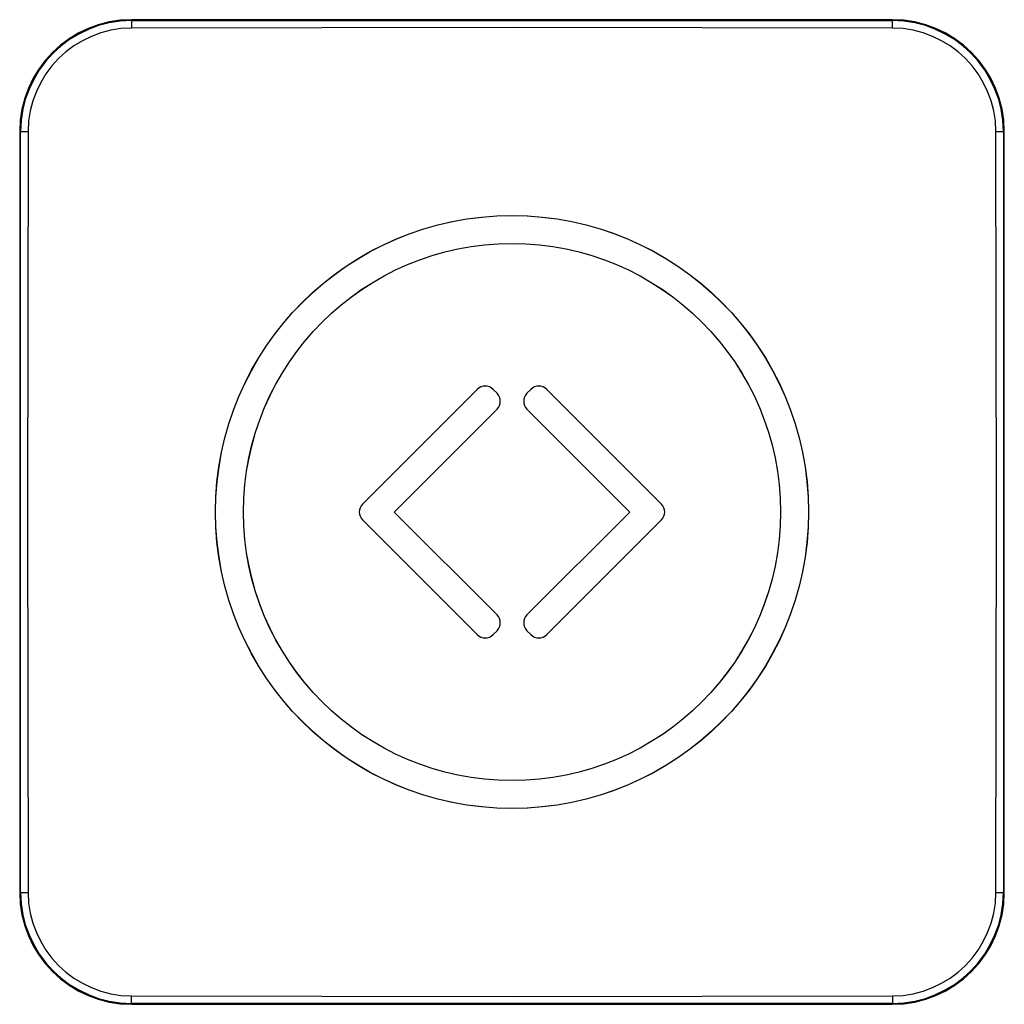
# Model space of a CAD drawing. Header units: millimetres. Extents: x -44 to 44, y -44 to 44.
import ezdxf

# ---------------------------------------------------------------- set-up
doc = ezdxf.new("R2010")
doc.units = ezdxf.units.MM

msp = doc.modelspace()

# ---------------------------------------------------------------- linework, layer by layer
at = {"color": 7, "linetype": 'Continuous', "lineweight": 25}
for p, q in [((-34, 43.914), (-34.002, 43.251)), ((-34, 44), (-34, 43.914)), ((34, 44), (-34, 44)), ((34, 43.914), (34, 44)), ((34.002, 43.251), (34, 43.914)), ((-43.914, 34), (-44, 34)), ((-44, 34), (-44, -34)), ((-43.914, 34), (-43.251, 34.002)), ((43.251, 34.002), (43.914, 34)), ((44, 34), (43.914, 34)), ((44, -34), (44, 34)), ((-13.358, 0.707), (-3.105, 10.96)), ((-1.691, 10.96), (-1.337, 10.607)), ((1.337, 10.607), (1.691, 10.96)), ((3.105, 10.96), (13.358, 0.707)), ((-1.337, 9.192), (-10.529, 0)), ((10.529, 0), (1.337, 9.192)), ((-10.529, 0), (-1.337, -9.192)), ((1.337, -9.192), (10.529, 0)), ((-3.105, -10.96), (-13.358, -0.707)), ((13.358, -0.707), (3.105, -10.96)), ((-1.337, -10.607), (-1.691, -10.96)), ((1.691, -10.96), (1.337, -10.607)), ((-44, -34), (-43.914, -34)), ((-43.914, -34), (-43.251, -34.002)), ((43.251, -34.002), (43.914, -34)), ((43.914, -34), (44, -34)), ((-34, -43.914), (-34.002, -43.251)), ((-34, -43.914), (-34, -44)), ((-34, -44), (34, -44)), ((-2.887, -43.952), (-2.887, -43.943)), ((-2.3, -43.933), (2.3, -43.933)), ((2.3, -43.962), (-2.3, -43.962)), ((2.887, -43.943), (2.887, -43.952)), ((34.002, -43.251), (34, -43.914)), ((34, -44), (34, -43.914))]:
    msp.add_line(p, q, dxfattribs=at)
at = {"color": 7, "linetype": 'Continuous', "lineweight": 25, "flags": 128}
for points in [[(34.002, 43.251), (0, 43.306), (-34.002, 43.251)], [(-34, 43.914), (-29.534, 43.914), (-25.435, 43.914), (-17.237, 43.913), (-13.138, 43.913), (-9.039, 43.913), (-4.94, 43.913), (3.258, 43.913), (7.357, 43.913), (11.456, 43.913), (15.555, 43.913), (23.753, 43.913), (27.852, 43.914), (31.951, 43.914), (34, 43.914), (34, 43.914)], [(-43.914, -34), (-43.914, -29.534), (-43.914, -25.435), (-43.913, -17.237), (-43.913, -13.138), (-43.913, -9.039), (-43.913, -4.94), (-43.913, 3.258), (-43.913, 7.357), (-43.913, 11.456), (-43.913, 15.555), (-43.913, 23.753), (-43.914, 27.852), (-43.914, 31.951), (-43.914, 34), (-43.914, 34)], [(-43.251, 34.002), (-43.306, 0), (-43.251, -34.002)], [(43.251, -34.002), (43.306, 0), (43.251, 34.002)], [(43.914, 34), (43.914, 29.534), (43.914, 25.435), (43.913, 17.237), (43.913, 13.138), (43.913, 9.039), (43.913, 4.94), (43.913, -3.258), (43.913, -7.357), (43.913, -11.456), (43.913, -15.555), (43.913, -23.753), (43.914, -27.852), (43.914, -31.951), (43.914, -34), (43.914, -34)], [(-34.002, -43.251), (0, -43.306), (34.002, -43.251)], [(34, -43.914), (29.534, -43.914), (25.435, -43.914), (17.237, -43.913), (13.138, -43.913), (9.039, -43.913), (4.94, -43.913), (-3.258, -43.913), (-7.357, -43.913), (-11.456, -43.913), (-15.555, -43.913), (-23.753, -43.913), (-27.852, -43.914), (-31.951, -43.914), (-34, -43.914), (-34, -43.914)]]:
    msp.add_lwpolyline(points, dxfattribs=at)
at = {"color": 7, "linetype": 'Continuous', "lineweight": 25}
for centre, radius in [((-0.004, 0.001), 26.499), ((0.009, 0), 26.5), ((0.001, 0), 24), ((0.006, -0.001), 23.999)]:
    msp.add_circle(centre, radius, dxfattribs=at)
for centre, radius, start, end in [((-34, 34), 10, 90, 180), ((-33.998, 33.998), 9.916, 90.01215, 179.98785), ((-33.957, 33.957), 9.294, 90.27843, 179.72157), ((34, 34), 10, 0, 90), ((33.999, 33.999), 9.915, 0.00799, 89.99036), ((33.957, 33.957), 9.294, 0.27843, 89.72157), ((-2.398, 10.253), 1, 45, 135), ((-2.044, 9.899), 1, 315, 45), ((2.044, 9.899), 1, 135, 225), ((2.398, 10.253), 1, 45, 135), ((-12.651, 0), 1, 135, 225), ((12.651, 0), 1, 315, 45), ((-2.044, -9.899), 1, 315, 45), ((2.044, -9.899), 1, 135, 225), ((-2.398, -10.253), 1, 225, 315), ((2.398, -10.253), 1, 225, 315), ((-34, -34), 10, 180, 270), ((-33.999, -33.999), 9.915, 180.00799, 269.99036), ((-33.957, -33.957), 9.294, 180.27843, 269.72157), ((33.999, -33.999), 9.915, 270.00799, 359.99036), ((34, -34), 10, 270, 0), ((33.957, -33.957), 9.294, 270.27843, 359.72157), ((-2.466, -51.227), 7.296, 88.69459, 93.30541), ((-2.427, -34.428), 9.534, 267.23592, 270.76408), ((2.427, -53.466), 9.534, 87.23592, 90.76408), ((2.466, -36.667), 7.296, 268.69459, 273.30541)]:
    msp.add_arc(centre, radius, start, end, dxfattribs=at)

doc.saveas('drawing.dxf')
